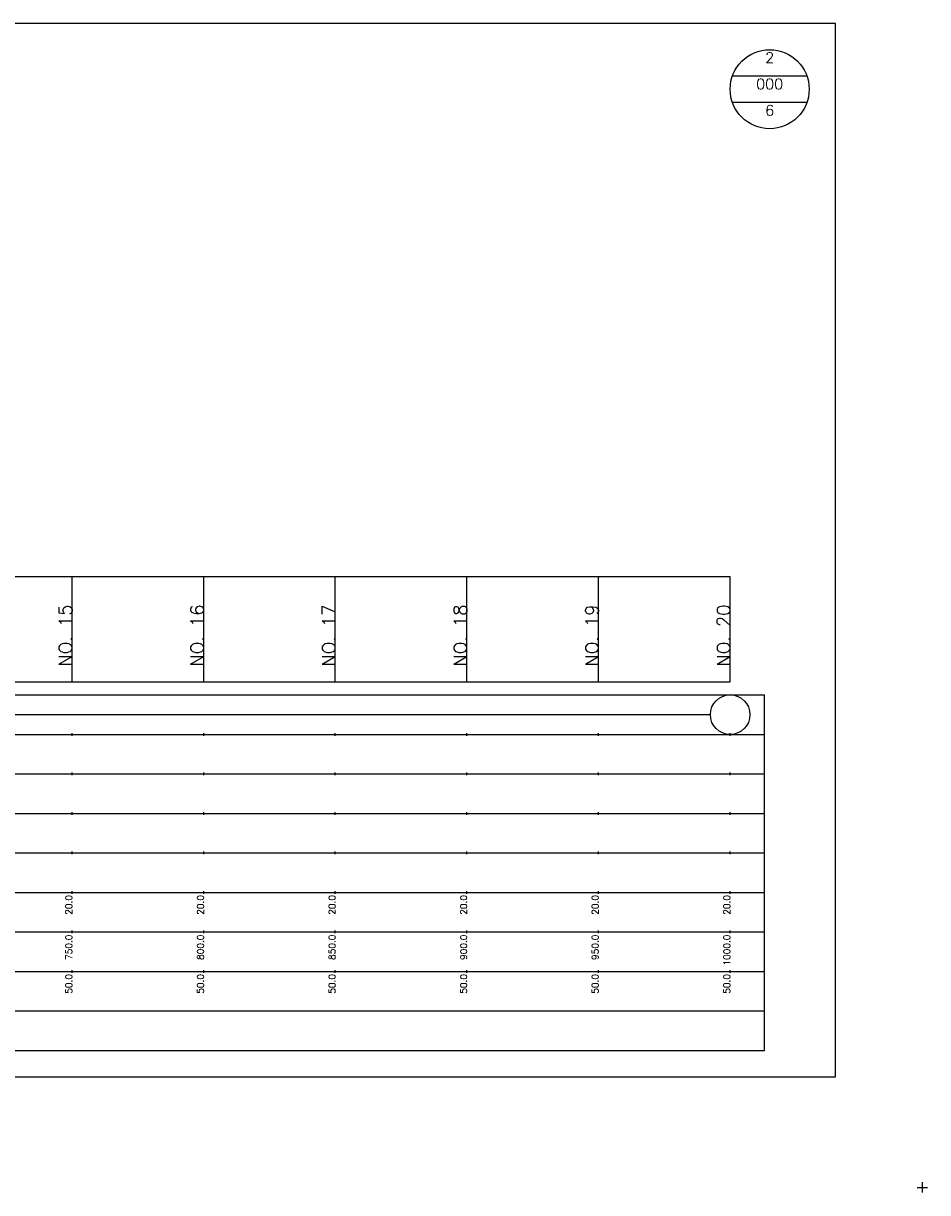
# Model space of a CAD drawing. Extents: x -2 to 685, y -2 to 925.
# Tile 4 of 4: x 342 to 685, y 481 to 925. Entities that reach past the tile are written whole.
import ezdxf
from ezdxf.enums import TextEntityAlignment as Align

# ---------------------------------------------------------------- set-up
doc = ezdxf.new("R2010")
doc.units = 0
doc.header["$LTSCALE"] = 5
for name, color, linetype in [('BOX', 5, 'CONTINUOUS'), ('DT1', 3, 'CONTINUOUS'), ('DT2', 6, 'CONTINUOUS'), ('LT1', 4, 'CONTINUOUS'), ('ST1', 7, 'CONTINUOUS')]:
    doc.layers.add(name, color=color, linetype=linetype)
doc.styles.add('GHS', font='ROMANS.shx', dxfattribs={"bigfont": 'GHS.shx'})

msp = doc.modelspace()

# ---------------------------------------------------------------- linework, layer by layer
at = {"layer": 'BOX'}
msp.add_lwpolyline([(50, 525), (650, 525), (650, 925), (50, 925), (50, 525)], dxfattribs=at)
at = {"layer": 'DT1'}
for p, q in [((360, 704.83), (360, 705.83)), ((410, 704.83), (410, 705.83)), ((460, 704.83), (460, 705.83)), ((510, 704.83), (510, 705.83)), ((560, 704.83), (560, 705.83)), ((610, 704.83), (610, 705.83))]:
    msp.add_line(p, q, dxfattribs=at)
at = {"layer": 'LT1'}
for p, q in [((360, 675), (360, 715)), ((410, 675), (410, 715)), ((460, 675), (460, 715)), ((510, 675), (510, 715)), ((560, 675), (560, 715)), ((610, 675), (610, 715)), ((110, 675), (610, 675)), ((360, 654.5), (360, 655.5)), ((410, 654.5), (410, 655.5)), ((460, 654.5), (460, 655.5)), ((510, 654.5), (510, 655.5)), ((560, 654.5), (560, 655.5)), ((610, 654.5), (610, 655.5)), ((360, 639.5), (360, 640.5)), ((410, 639.5), (410, 640.5)), ((460, 639.5), (460, 640.5)), ((510, 639.5), (510, 640.5)), ((560, 639.5), (560, 640.5)), ((610, 639.5), (610, 640.5)), ((360, 624.5), (360, 625.5)), ((410, 624.5), (410, 625.5)), ((460, 624.5), (460, 625.5)), ((510, 624.5), (510, 625.5)), ((560, 624.5), (560, 625.5)), ((610, 624.5), (610, 625.5)), ((360, 609.5), (360, 610.5)), ((410, 609.5), (410, 610.5)), ((460, 609.5), (460, 610.5)), ((510, 609.5), (510, 610.5)), ((560, 609.5), (560, 610.5)), ((610, 609.5), (610, 610.5)), ((360, 594.5), (360, 595.5)), ((410, 594.5), (410, 595.5)), ((460, 594.5), (460, 595.5)), ((510, 594.5), (510, 595.5)), ((560, 594.5), (560, 595.5)), ((610, 594.5), (610, 595.5)), ((360, 579.5), (360, 580.5)), ((410, 579.5), (410, 580.5)), ((460, 579.5), (460, 580.5)), ((510, 579.5), (510, 580.5)), ((560, 579.5), (560, 580.5)), ((610, 579.5), (610, 580.5)), ((360, 564.5), (360, 565.5)), ((410, 564.5), (410, 565.5)), ((460, 564.5), (460, 565.5)), ((510, 564.5), (510, 565.5)), ((560, 564.5), (560, 565.5)), ((610, 564.5), (610, 565.5))]:
    msp.add_line(p, q, dxfattribs=at)
msp.add_lwpolyline([(110, 715), (160, 715), (210, 715), (260, 715), (310, 715), (360, 715), (410, 715), (460, 715), (510, 715), (560, 715), (610, 715)], dxfattribs=at)
at = {"layer": 'ST1', "linetype": 'CONTINUOUS'}
for p, q in [((639.14, 905), (610.86, 905)), ((639.14, 895), (610.86, 895)), ((117.5, 662.5), (602.5, 662.5))]:
    msp.add_line(p, q, dxfattribs=at)
at = {"layer": 'ST1'}
for p, q in [((80, 670), (623, 670)), ((623, 535), (623, 670)), ((87.5, 655), (623, 655)), ((80, 640), (623, 640)), ((87.5, 625), (623, 625)), ((80, 610), (623, 610)), ((80, 595), (623, 595)), ((80, 580), (623, 580)), ((80, 565), (623, 565)), ((80, 550), (623, 550)), ((80, 535), (623, 535)), ((683, 481), (683, 485)), ((681, 483), (685, 483))]:
    msp.add_line(p, q, dxfattribs=at)
at = {"layer": 'ST1', "linetype": 'CONTINUOUS'}
for centre, radius in [((625, 900), 15), ((610, 662.5), 7.5)]:
    msp.add_circle(centre, radius, dxfattribs=at)

# ---------------------------------------------------------------- texts
at = {"layer": 'DT1', "style": 'GHS'}
for s, height, p in [('NO. 15', 5, (360, 704.33)), ('NO. 16', 5, (410, 704.33)), ('NO. 17', 5, (460, 704.33)), ('NO. 18', 5, (510, 704.33)), ('NO. 19', 5, (560, 704.33)), ('NO. 20', 5, (610, 704.33)), (' 20.0', 2.5, (360, 594)), (' 20.0', 2.5, (410, 594)), (' 20.0', 2.5, (460, 594)), (' 20.0', 2.5, (510, 594)), (' 20.0', 2.5, (560, 594)), (' 20.0', 2.5, (610, 594)), ('   750.0', 2.5, (360, 579)), ('   800.0', 2.5, (410, 579)), ('   850.0', 2.5, (460, 579)), ('   900.0', 2.5, (510, 579)), ('   950.0', 2.5, (560, 579)), ('  1000.0', 2.5, (610, 579)), ('  50.0', 2.5, (360, 564)), ('  50.0', 2.5, (410, 564)), ('  50.0', 2.5, (460, 564)), ('  50.0', 2.5, (510, 564)), ('  50.0', 2.5, (560, 564)), ('  50.0', 2.5, (610, 564))]:
    msp.add_text(s, height=height, rotation=90, dxfattribs=at).set_placement(p, align=Align.RIGHT)
at = {"layer": 'DT2', "linetype": 'CONTINUOUS', "style": 'GHS'}
for s, p in [('2', (625, 910)), ('000', (625, 900)), ('6', (625, 890))]:
    msp.add_text(s, height=4, dxfattribs=at).set_placement(p, align=Align.CENTER)

doc.saveas('drawing.dxf')
